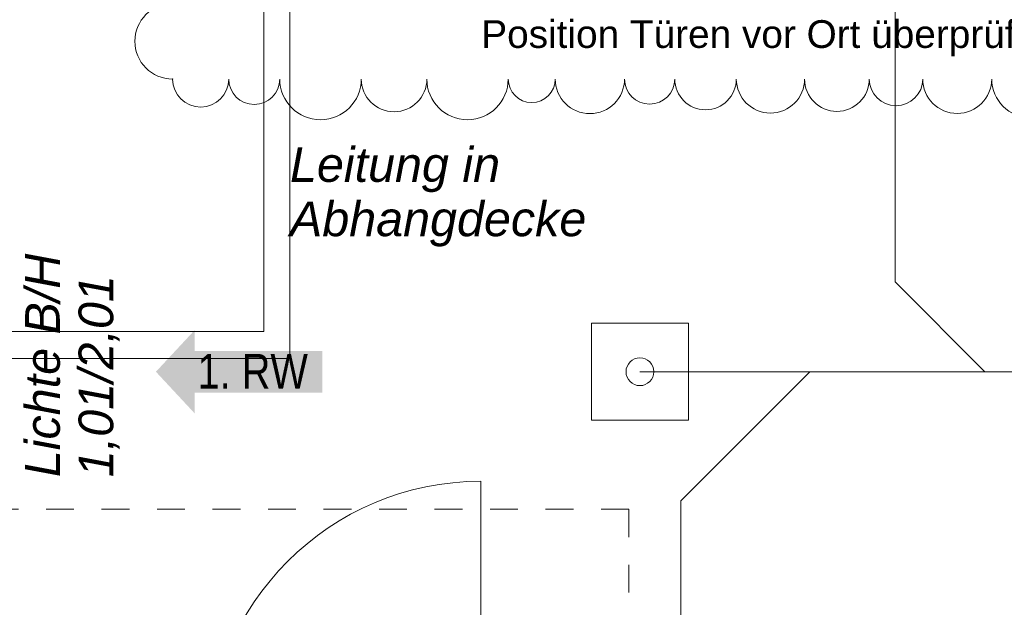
# Model space of a CAD drawing. Header units: metres. Extents: x -80 to 1923, y -189 to 69.
# Tile 133 of 256: x 945.71 to 949.26, y 14.46 to 16.58. Entities that reach past the tile are written whole.
import ezdxf

# ---------------------------------------------------------------- set-up
doc = ezdxf.new("R2010")
doc.units = ezdxf.units.M
doc.header["$MEASUREMENT"] = 0
doc.linetypes.add('Strichlinie_ eng', pattern=[0.115, 0.075, -0.04])
for name, color, linetype in [('10 Wand außen', 7, 'Continuous'), ('50 Elektro', 7, 'Continuous'), ('70 Entwässerung_Schmutzwasser', 7, 'Continuous'), ('70 Heizung', 7, 'Continuous'), ('90 Allgemein Hinweise', 7, 'Continuous'), ('97 Brandschutz', 7, 'Continuous'), ('97 Brandschutz Dokumentation', 7, 'Continuous')]:
    doc.layers.add(name, color=color, linetype=linetype)
doc.styles.add('ERSTELLTER_STIL_2', font='ARIALN.TTF')
doc.styles.add('ERSTELLTER_STIL_3', font='arial.ttf')
doc.styles.add('ERSTELLTER_STIL_4', font='arial.ttf')
doc.linetypes.add('Schmutzwasserleitung', pattern='A,0,[2,995_ARC_250 PAU_GR+SC_2607011.Shx,S=0.00784,R=0,X=0,Y=0],-0.987778,0', length=0.987778)

# ---------------------------------------------------------------- blocks, each defined once
blk = doc.blocks.new('Blockrahmentür 1-Fl 27_6')
at = {"layer": '10 Wand außen', "color": 7, "linetype": 'Continuous', "lineweight": 13}
for p, q in [((0.4925, 0.01), (0.4925, 0.995)), ((-0.4925, 0.01), (-0.515, 0.01)), ((-0.515, 0.01), (-0.515, 0)), ((-0.515, 0), (-0.505, 0)), ((-0.505, 0), (-0.505, -0.24)), ((-0.4925, -0.01), (-0.4925, 0.01)), ((0.4925, -0.01), (0.4925, 0.01)), ((0.4925, 0.01), (0.515, 0.01)), ((0.515, 0), (0.505, 0)), ((0.505, 0), (0.505, -0.24)), ((0.515, 0.01), (0.515, 0)), ((-0.4675, -0.01), (-0.4925, -0.01)), ((-0.4675, -0.25), (-0.4675, -0.01)), ((0.4675, -0.25), (0.4675, -0.01)), ((0.4675, -0.01), (0.4925, -0.01)), ((-0.505, -0.24), (-0.515, -0.24)), ((-0.515, -0.24), (-0.515, -0.25)), ((0.505, -0.24), (0.515, -0.24)), ((0.515, -0.24), (0.515, -0.25)), ((-0.515, -0.25), (-0.4675, -0.25)), ((0.515, -0.25), (0.4675, -0.25))]:
    blk.add_line(p, q, dxfattribs=at)
at = {"layer": '10 Wand außen', "color": 7, "linetype": 'Continuous', "lineweight": 9}
for p, q in [((-0.505, 0), (-0.505, -0.24)), ((-0.505, 0), (-0.505, -0.24)), ((0.505, 0), (0.505, -0.24)), ((0.505, 0), (0.505, -0.24))]:
    blk.add_line(p, q, dxfattribs=at)
blk.add_arc((0.4925, 0.01), 0.985, 90, 180, dxfattribs=at)
blk = doc.blocks.new('Pfeil gerade 27_2')
at = {"layer": '97 Brandschutz', "linetype": 'Continuous', "lineweight": 18, "true_color": 0x60cd00}
blk.add_hatch(color=72, dxfattribs=at).paths.add_polyline_path([(0.3, 0), (0.1607, 0.1497), (0.1607, 0.0752), (-0.3, 0.0752), (-0.3, -0.0752), (0.1607, -0.0752), (0.1607, -0.1497)])

msp = doc.modelspace()

# ---------------------------------------------------------------- linework, layer by layer
at = {"layer": '50 Elektro', "color": 190, "linetype": 'Strichlinie_ eng', "lineweight": 18, "true_color": 0x9900ff}
for p, q in [((947.9087, 14.8162), (878.4755, 14.8162)), ((947.9087, 13.5162), (947.9087, 14.8162))]:
    msp.add_line(p, q, dxfattribs=at)
at = {"layer": '70 Entwässerung_Schmutzwasser', "color": 34, "linetype": 'Schmutzwasserleitung', "lineweight": 18, "true_color": 0xa85100}
for p, q in [((948.868, 15.6357), (948.868, 20.0322)), ((949.1918, 15.3119), (948.868, 15.6357)), ((965.2716, 15.3119), (947.9484, 15.3119)), ((948.5605, 15.3119), (948.0958, 14.8472)), ((948.0958, 14.8472), (948.0958, 14.1905))]:
    msp.add_line(p, q, dxfattribs=at)
at = {"layer": '70 Entwässerung_Schmutzwasser', "color": 34, "linetype": 'Continuous', "lineweight": 18, "true_color": 0xa85100}
msp.add_lwpolyline([(947.7734, 15.4869), (948.1234, 15.4869), (948.1234, 15.1369), (947.7734, 15.1369)], close=True, dxfattribs=at)
at = {"layer": '70 Entwässerung_Schmutzwasser', "color": 34, "linetype": 'Schmutzwasserleitung', "lineweight": 18, "true_color": 0xa85100}
msp.add_circle((947.9484, 15.3119), 0.05, dxfattribs=at)
at = {"layer": '70 Heizung', "color": 5, "linetype": 'Continuous', "lineweight": 18}
for p, q in [((946.593, 18.3617), (946.593, 15.4573)), ((946.593, 15.4573), (941.475, 15.4573))]:
    msp.add_line(p, q, dxfattribs=at)
at = {"layer": '70 Heizung', "color": 1, "linetype": 'Continuous', "lineweight": 13}
for p, q in [((946.6874, 18.3789), (946.6874, 15.3601)), ((946.6874, 15.3601), (941.5395, 15.3601))]:
    msp.add_line(p, q, dxfattribs=at)
at = {"layer": '90 Allgemein Hinweise', "color": 6, "linetype": 'Continuous', "lineweight": 18}
for centre, radius, start, end in [((946.2642, 16.5032), 0.1359, 90, 270), ((946.3656, 16.3673), 0.1013, 180, 0), ((946.5587, 16.3673), 0.0919, 180, 0), ((946.7975, 16.3673), 0.1469, 180, 0), ((947.0625, 16.3673), 0.1182, 180, 0), ((947.3272, 16.3673), 0.1466, 180, 0), ((947.5586, 16.3673), 0.0848, 180, 0), ((947.7682, 16.3673), 0.1249, 180, 0), ((947.9835, 16.3673), 0.0904, 180, 0), ((948.1849, 16.3673), 0.1109, 180, 0), ((948.4188, 16.3673), 0.1229, 180, 0), ((948.6583, 16.3673), 0.1166, 180, 0), ((948.8714, 16.3673), 0.0964, 180, 0), ((949.092, 16.3673), 0.1242, 180, 0), ((949.3556, 16.3673), 0.1393, 180, 0)]:
    msp.add_arc(centre, radius, start, end, dxfattribs=at)
msp.add_point((946.2642, 16.3673), dxfattribs=at)

# ---------------------------------------------------------------- block references
at = {"layer": '10 Wand außen', "color": 7, "linetype": 'Continuous', "lineweight": 13, "rotation": 0.006365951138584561}
msp.add_blockref('Blockrahmentür 1-Fl 27_6', (946.8831, 13.922), dxfattribs=at)
at = {"layer": '97 Brandschutz', "color": 7, "linetype": 'Continuous', "lineweight": 13, "xscale": -1}
msp.add_blockref('Pfeil gerade 27_2', (946.5043, 15.3119), dxfattribs=at)

# ---------------------------------------------------------------- texts
at = {"layer": '70 Heizung', "color": 7, "linetype": 'Continuous', "lineweight": 9, "insert": (946.6874, 16.1216), "char_height": 0.125, "attachment_point": 1, "line_spacing_factor": 0.940374, "style": 'ERSTELLTER_STIL_4'}
msp.add_mtext('\\A1;{\\pql;\\fArial|b0|i1|c0|p0;\\W1.000000;Leitung in \\P\\pql;\\fArial|b0|i1|c0|p0;\\W1.000000;Abhangdecke}', dxfattribs=at)
at = {"layer": '90 Allgemein Hinweise', "color": 6, "lineweight": 18, "insert": (947.3768, 16.5143), "char_height": 0.1, "attachment_point": 4, "style": 'ERSTELLTER_STIL_3'}
msp.add_mtext('\\A1;{\\pql;\\fArial|b0|i0|c0|p0;\\W1.000000;Position Türen vor Ort überprüfen}', dxfattribs=at)
at = {"layer": '97 Brandschutz', "color": 7, "linetype": 'Continuous', "lineweight": 9, "insert": (946.3543, 15.3763), "char_height": 0.125, "attachment_point": 1, "style": 'ERSTELLTER_STIL_2'}
msp.add_mtext('\\A1;{\\pql;\\fArial Narrow|b0|i0|c0|p0;\\W1.000000;1. RW}', dxfattribs=at)
at = {"layer": '97 Brandschutz Dokumentation', "color": 7, "linetype": 'Continuous', "lineweight": 9, "insert": (945.7331, 14.9319), "char_height": 0.125, "attachment_point": 1, "rotation": 90, "line_spacing_factor": 0.923581, "style": 'ERSTELLTER_STIL_4'}
msp.add_mtext('\\A1;{\\pql;\\fArial|b0|i1|c0|p0;\\W1.000000;Lichte B/H\\P\\pql;\\fArial|b0|i1|c0|p0;\\W1.000000;1,01/2,01}', dxfattribs=at)

doc.saveas('drawing.dxf')
